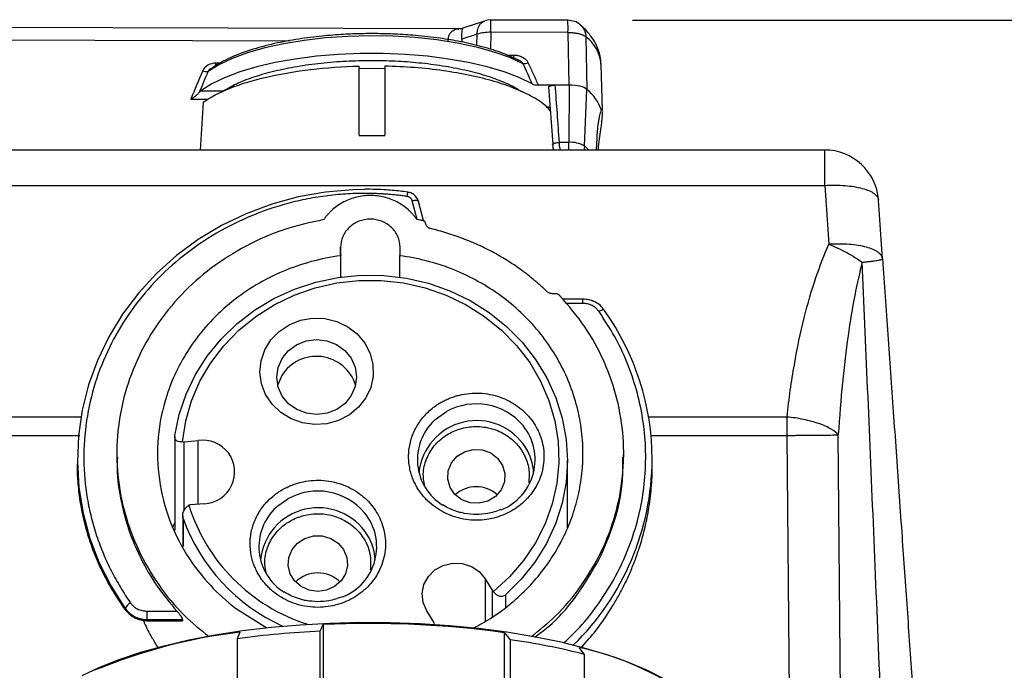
# Model space of a CAD drawing. Header units: inches. Extents: x 1.5 to 64.5, y 1.5 to 49.5.
# Tile 6 of 35: x 16.1 to 20.7, y 17.7 to 20.8. Entities that reach past the tile are written whole.
import ezdxf

# ---------------------------------------------------------------- set-up
doc = ezdxf.new("R2010")
doc.units = ezdxf.units.IN
doc.header["$LTSCALE"] = 6
doc.header["$MEASUREMENT"] = 0
doc.layers.add('DIMENSIONS', color=140, linetype='Continuous', lineweight=25)
doc.styles.add('SLDTEXTSTYLE0', font='TXT', dxfattribs={"width": 0.7})
doc.dimstyles.new('SLDDIMSTYLE0', dxfattribs={"dimtxt": 0.509766, "dimasz": 0.78, "dimexe": 0, "dimexo": 0.0625, "dimgap": 0.127441, "dimtad": 0, "dimtih": 1, "dimtoh": 1, "dimrnd": 1e-09, "dimzin": 12, "dimdsep": 46, "dimtxsty": 'SLDTEXTSTYLE0', "dimsah": 1, "dimcen": 0.09, "dimadec": 0, "dimazin": 3, "dimtfac": 1, "dimtofl": 0, "dimtmove": 0, "dimatfit": 3, "dimfxl": 0, "dimfrac": 2, "dimtolj": 1, "dimtzin": 12, "dimarcsym": 0})

# ---------------------------------------------------------------- blocks, each defined once
blk = doc.blocks.new('_D_9')
at = {"layer": 'DIMENSIONS'}
for p, q in [((18.9513, 20.7504), (25.0795, 20.7504)), ((24.3295, 20.7504), (24.3295, 17.68)), ((23.3601, 16.7557), (23.1889, 16.7557)), ((23.1889, 16.7557), (23.1889, 15.9455)), ((25.299, 16.7557), (25.4702, 16.7557)), ((25.4702, 16.7557), (25.4702, 15.9455)), ((23.1889, 15.9455), (23.3601, 15.9455)), ((25.4702, 15.9455), (25.299, 15.9455)), ((24.3295, 12.8934), (24.3295, 15.8314)), ((20.3392, 12.8934), (25.0795, 12.8934))]:
    blk.add_line(p, q, dxfattribs=at)
for points in [[(24.3295, 20.7504), (24.2095, 19.9704), (24.4495, 19.9704)], [(24.3295, 12.8934), (24.4495, 13.6734), (24.2095, 13.6734)]]:
    blk.add_solid(points, dxfattribs=at)
at = {"layer": 'DIMENSIONS', "char_height": 0.5, "attachment_point": 1, "style": 'SLDTEXTSTYLE0'}
for s, insert in [('7.86', (23.5721, 17.5144)), ('199.6', (23.3601, 16.5901))]:
    blk.add_mtext(s, dxfattribs=dict(at, insert=insert))

msp = doc.modelspace()

# ---------------------------------------------------------------- linework, layer by layer
for p, q in [((18.2641, 20.7469), (18.1639, 20.7132)), ((18.6513, 20.7504), (18.2931, 20.7516)), ((18.1436, 20.71), (15.5427, 20.7182)), ((15.5433, 20.6612), (17.3618, 20.6555)), ((18.1589, 20.662), (18.1588, 20.6495)), ((18.2297, 20.6857), (18.1589, 20.662)), ((18.2292, 20.6332), (18.2297, 20.6857)), ((18.2936, 20.6945), (18.2927, 20.615)), ((18.6519, 20.6934), (18.2936, 20.6945)), ((18.6566, 20.4492), (18.6519, 20.6934)), ((18.7351, 20.6737), (18.7396, 20.4296)), ((18.3678, 20.589), (18.3996, 20.5889)), ((17.0393, 20.5512), (17.0178, 20.5512)), ((17.6823, 20.215), (17.6823, 20.5375)), ((17.8023, 20.5375), (17.8023, 20.215)), ((18.8114, 20.3315), (18.8054, 20.547)), ((16.9488, 20.4231), (17.0531, 20.4228)), ((18.5912, 20.4494), (18.5135, 20.4497)), ((18.5618, 20.4418), (18.5813, 20.175)), ((18.6566, 20.4492), (18.5912, 20.4494)), ((18.6566, 20.4492), (18.6565, 20.1836)), ((18.7283, 20.1666), (18.7396, 20.4296)), ((16.9017, 20.3841), (16.9818, 20.3838)), ((16.9587, 20.3699), (16.9447, 20.1481)), ((18.7842, 20.1481), (18.7868, 20.205)), ((18.6565, 20.1836), (18.6106, 20.1837)), ((19.8432, 20.1481), (15.6315, 20.1481)), ((19.8432, 19.9836), (19.8432, 20.1481)), ((15.6315, 19.9836), (19.8432, 19.9836)), ((19.8432, 19.9836), (19.8623, 19.7103)), ((17.9087, 19.9517), (17.8881, 19.9548)), ((17.9516, 19.8248), (17.9292, 19.9115)), ((17.9811, 19.8204), (17.9582, 19.9087)), ((20.1117, 19.6422), (20.0926, 19.9155)), ((17.9924, 19.8038), (17.991, 19.8091)), ((17.5967, 19.6972), (17.5966, 19.6619)), ((17.5967, 19.6608), (17.5967, 19.6972)), ((17.8726, 19.6618), (17.8727, 19.6972)), ((17.5966, 19.6619), (17.5973, 19.6572)), ((17.5973, 19.5581), (17.5973, 19.6572)), ((17.8719, 19.6572), (17.8726, 19.6618)), ((17.8719, 19.558), (17.8719, 19.6572)), ((18.5921, 19.4811), (18.5774, 19.4811)), ((18.7207, 19.4556), (18.6273, 19.4556)), ((18.7207, 19.4358), (18.6431, 19.4358)), ((18.7207, 19.4358), (18.7207, 19.4556)), ((16.3957, 18.9085), (15.5563, 18.9085)), ((19.6682, 18.9085), (19.0259, 18.9085)), ((19.6682, 18.823), (19.6682, 18.9085)), ((19.9213, 17.1248), (19.9063, 18.8252)), ((15.5563, 18.823), (16.3868, 18.823)), ((16.8271, 18.8177), (16.8271, 18.3833)), ((16.8709, 18.7938), (16.9356, 18.7995)), ((16.8709, 18.4745), (16.8709, 18.7938)), ((16.9356, 18.5031), (16.9356, 18.7995)), ((19.0372, 18.823), (19.6682, 18.823)), ((19.6848, 17.0139), (19.6682, 18.823)), ((16.5583, 18.7388), (16.5583, 18.7216)), ((18.9103, 18.7216), (18.9103, 18.7388)), ((16.3755, 18.7114), (16.3755, 18.6904)), ((18.6493, 18.3939), (18.6493, 18.708)), ((19.0425, 18.68), (19.0425, 18.7114)), ((16.9649, 18.5057), (16.9002, 18.5)), ((16.8639, 18.4496), (16.8639, 18.3117)), ((16.8659, 18.437), (16.8659, 18.3077)), ((18.2678, 18.1577), (18.3007, 18.1049)), ((18.2678, 18.1577), (18.2678, 17.9597)), ((18.3007, 18.1049), (18.3007, 17.9798)), ((18.3626, 18.0829), (18.3626, 18.0246)), ((16.5971, 18.0146), (16.5971, 18.0195)), ((16.6972, 18.0075), (16.6972, 17.969)), ((16.6972, 18.0075), (16.8369, 18.0075)), ((17.1087, 18.0214), (17.254, 17.9301)), ((18.0297, 17.9558), (17.9968, 18.0085)), ((16.6972, 17.969), (16.8632, 17.969)), ((16.6972, 17.9649), (16.6972, 17.969)), ((16.8632, 17.9649), (16.6972, 17.9649)), ((16.6972, 17.9649), (16.6972, 17.9625)), ((16.6972, 17.9625), (16.8633, 17.9625)), ((16.8632, 17.969), (16.8632, 17.9649)), ((17.5026, 17.9143), (17.5156, 17.9446)), ((17.5026, 17.4874), (17.5026, 17.9143)), ((17.5156, 17.9446), (17.5156, 17.2974)), ((17.1292, 17.9093), (17.1162, 17.8789)), ((17.1162, 17.8789), (17.1162, 17.452)), ((18.3576, 17.2595), (18.3576, 17.9067)), ((18.3576, 17.9067), (18.3828, 17.8746)), ((18.3828, 17.8746), (18.3828, 17.4477)), ((18.7292, 17.8062), (18.704, 17.8383)), ((18.7168, 17.8373), (18.7253, 17.8516)), ((18.7292, 17.3792), (18.7292, 17.8062))]:
    msp.add_line(p, q)
at = {"flags": 128}
for points in [[(18.4444, 20.548), (18.3816, 20.5768), (18.3089, 20.6026), (18.2272, 20.6252), (18.138, 20.644), (18.0426, 20.659), (17.9425, 20.6697), (17.8393, 20.6761), (17.7345, 20.678), (17.6299, 20.6754), (17.527, 20.6684), (17.4275, 20.657), (17.3329, 20.6415), (17.2447, 20.622), (17.1644, 20.599), (17.093, 20.5727), (17.0319, 20.5435), (16.9818, 20.512)], [(18.4859, 20.4548), (18.4255, 20.484), (18.3555, 20.5105), (18.2767, 20.534), (18.1903, 20.5541), (18.0975, 20.5705), (17.9996, 20.583), (17.898, 20.5915), (17.7943, 20.5957), (17.6897, 20.5957), (17.586, 20.5914), (17.4845, 20.583), (17.3866, 20.5704), (17.2938, 20.5539), (17.2074, 20.5338), (17.1287, 20.5103), (17.0587, 20.4838), (16.9985, 20.4546), (16.9488, 20.4231)], [(17.8028, 20.5251), (17.7289, 20.5259), (17.6818, 20.5251)], [(18.7283, 20.1666), (18.7265, 20.153), (18.7251, 20.1481)], [(17.709, 19.9645), (17.6535, 19.9634), (17.5259, 19.9526), (17.4, 19.9304), (17.277, 19.8969), (17.1579, 19.8525), (17.044, 19.7975), (16.9361, 19.7326), (16.8354, 19.6582), (16.7428, 19.5751), (16.6591, 19.484), (16.585, 19.3857), (16.5214, 19.2813), (16.4686, 19.1716), (16.4274, 19.0576), (16.3979, 18.9405), (16.3806, 18.8212), (16.3755, 18.7009), (16.3827, 18.5808), (16.4022, 18.4618), (16.4337, 18.3451), (16.477, 18.2318), (16.5316, 18.123), (16.5971, 18.0195)], [(17.9582, 19.9087), (17.9578, 19.9097), (17.9561, 19.9113), (17.9534, 19.9125), (17.9498, 19.9132), (17.9454, 19.9134), (17.9403, 19.9132), (17.9349, 19.9126), (17.9292, 19.9115)], [(16.8275, 18.8225), (16.8477, 18.9202), (16.8797, 19.0151), (16.9232, 19.1058), (16.9775, 19.1912), (17.042, 19.2702), (17.1158, 19.3416), (17.1979, 19.4045), (17.2871, 19.4581), (17.3824, 19.5016), (17.4823, 19.5345), (17.5856, 19.5564), (17.691, 19.5668), (17.7969, 19.5658), (17.9019, 19.5532), (18.0048, 19.5294), (18.104, 19.4945), (18.1982, 19.4491), (18.2862, 19.3938), (18.3669, 19.3292), (18.439, 19.2564), (18.5018, 19.1762), (18.5542, 19.0897), (18.5957, 18.9981), (18.6256, 18.9027), (18.6435, 18.8046), (18.6493, 18.7052), (18.6429, 18.6059), (18.6242, 18.5079), (18.5937, 18.4126), (18.5516, 18.3213), (18.4986, 18.2351), (18.4353, 18.1553), (18.3626, 18.0829)], [(16.8627, 18.7938), (16.8779, 18.8902), (16.9052, 18.9842), (16.944, 19.0746), (16.994, 19.16), (17.0544, 19.2392), (17.1243, 19.3111), (17.2028, 19.3748), (17.2888, 19.4293), (17.381, 19.4739), (17.4782, 19.5079), (17.579, 19.5308), (17.682, 19.5424), (17.7857, 19.5425), (17.8887, 19.531), (17.9895, 19.5082), (18.0867, 19.4743), (18.179, 19.4298), (18.265, 19.3754), (18.3436, 19.3118), (18.4136, 19.2399), (18.4741, 19.1608), (18.5242, 19.0755), (18.5632, 18.9852), (18.5905, 18.8912), (18.6059, 18.7948), (18.609, 18.6974), (18.5998, 18.6003), (18.5784, 18.505), (18.5452, 18.4126), (18.5006, 18.3247), (18.4452, 18.2423), (18.3799, 18.1666), (18.3055, 18.0987)], [(18.8208, 19.4032), (18.8203, 19.4049), (18.8189, 19.406), (18.8166, 19.4063), (18.8135, 19.4059), (18.8097, 19.4049), (18.8053, 19.4031), (18.8007, 19.4008), (18.7958, 19.3979)], [(17.7137, 18.9969), (17.6801, 18.9537), (17.6373, 18.9184), (17.5875, 18.8925), (17.533, 18.8772), (17.4762, 18.8734), (17.4199, 18.8811), (17.3666, 18.9), (17.3189, 18.9292), (17.279, 18.9674), (17.2488, 19.0127), (17.2297, 19.0631), (17.2225, 19.1161), (17.2276, 19.1694), (17.2448, 19.2204), (17.2733, 19.2667), (17.3117, 19.3062), (17.3582, 19.337), (17.4107, 19.3577), (17.4667, 19.3673), (17.5236, 19.3654), (17.5787, 19.352), (17.6295, 19.3278), (17.6735, 19.2939), (17.7088, 19.2519), (17.7336, 19.2038), (17.7468, 19.1518), (17.7479, 19.0983), (17.7366, 19.0459), (17.7137, 18.9969)], [(17.6453, 19.1816), (17.664, 19.1398), (17.6706, 19.0949), (17.6646, 19.0499), (17.6464, 19.0079), (17.6173, 18.9717), (17.5792, 18.9439), (17.5347, 18.9262), (17.4868, 18.92), (17.4389, 18.9257), (17.3942, 18.9428), (17.3557, 18.9702), (17.3261, 19.006), (17.3074, 19.0478), (17.3008, 19.0927), (17.3068, 19.1377), (17.325, 19.1798), (17.3541, 19.2159), (17.3922, 19.2438), (17.4367, 19.2614), (17.4845, 19.2676), (17.5324, 19.2619), (17.5772, 19.2448), (17.6156, 19.2175), (17.6453, 19.1816)], [(17.3237, 19.1007), (17.3051, 19.0583), (17.3048, 19.0575)], [(18.0326, 18.8935), (18.0402, 18.9004), (18.0878, 18.9336)], [(18.1107, 18.6956), (18.137, 18.7261), (18.172, 18.7474), (18.2124, 18.7576), (18.2541, 18.7555), (18.2931, 18.7415), (18.3255, 18.7168), (18.3482, 18.6839), (18.3591, 18.646), (18.3569, 18.6068), (18.3419, 18.5702), (18.3156, 18.5397), (18.2806, 18.5183), (18.2403, 18.5081), (18.1986, 18.5102), (18.1596, 18.5242), (18.1271, 18.5489), (18.1044, 18.5818), (18.0936, 18.6198), (18.0958, 18.6589), (18.1107, 18.6956)], [(17.2972, 18.4888), (17.3049, 18.4957), (17.3525, 18.5289)], [(17.3715, 18.293), (17.3971, 18.3232), (17.4311, 18.345), (17.4704, 18.3564), (17.5116, 18.3564), (17.5509, 18.345), (17.5848, 18.3232), (17.6105, 18.293), (17.6255, 18.257), (17.6286, 18.2185), (17.6194, 18.1808), (17.5989, 18.1473), (17.5687, 18.121), (17.5317, 18.1043), (17.491, 18.0985), (17.4503, 18.1043), (17.4132, 18.121), (17.3831, 18.1473), (17.3625, 18.1808), (17.3534, 18.2185), (17.3564, 18.257), (17.3715, 18.293)], [(17.9968, 18.0085), (17.98, 18.0474), (17.9754, 18.0892), (17.9836, 18.1305), (18.0039, 18.1679), (18.0345, 18.1985), (18.0731, 18.2197), (18.1164, 18.2299), (18.1611, 18.2281), (18.2034, 18.2146), (18.2399, 18.1905), (18.2678, 18.1577)], [(16.3977, 17.7079), (16.4789, 17.7467), (16.5698, 17.783), (16.6697, 17.8164), (16.7777, 17.8467), (16.893, 17.8737), (17.0148, 17.8971), (17.1421, 17.9167), (17.274, 17.9325), (17.4094, 17.9443), (17.5472, 17.952), (17.6865, 17.9555), (17.8262, 17.9548), (17.9652, 17.95), (18.1024, 17.941), (18.2368, 17.928), (18.3673, 17.9109), (18.493, 17.8901), (18.6128, 17.8655), (18.7259, 17.8375), (18.8315, 17.8062), (18.9285, 17.7718), (19.0165, 17.7347), (19.0946, 17.6951)]]:
    msp.add_lwpolyline(points, dxfattribs=at)
for centre, radius, start, end in [((16.8482, 20.7092), 1.4455, 359.4187, 1.6789), ((17.6885, 20.7127), 0.9635, 358.8535, 2.2445), ((18.2877, 20.5013), 0.1933, 88.2584, 107.4542), ((18.6255, 20.5299), 0.1808, 5.4253, 52.6834), ((18.6065, 20.2646), 0.212, 18.9137, 51.0981), ((10.1869, 20.1877), 8.4696, 359.73206, 359.97202), ((18.6652, 20.0601), 0.1237, 59.3548, 94.0534), ((18.5239, 19.9334), 0.3101, 43.8195, 48.7682), ((19.8432, 19.8981), 0.25, 4.317, 90), ((17.965, 19.9297), 0.0605, 158.2617, 177.1836), ((17.842, 18.7082), 1.2005, 0.153, 35.379), ((17.4852, 18.9999), 0.1903, 17.6241, 148.0122), ((18.2261, 18.6852), 0.2843, 40.2338, 119.1137), ((18.202, 18.711), 0.249, 132.866, 238.2335), ((18.2281, 18.6228), 0.2691, 32.1226, 174.3342), ((18.2487, 18.7106), 0.2507, 291.8746, 39.1347), ((16.8671, 18.8361), 0.0426, 264.0361, 275.0337), ((16.9573, 18.6533), 0.1478, 272.9565, 98.4383), ((18.2539, 18.639), 0.2386, 2.4797, 32.1146), ((17.8303, 18.717), 1.2121, 314.3431, 359.734), ((17.4908, 18.2805), 0.2843, 40.2338, 119.1137), ((18.2263, 18.4414), 0.1436, 47.3463, 132.6537), ((16.9039, 18.4579), 0.0423, 95.0233, 106.0695), ((17.6998, 18.7534), 0.8469, 197.5138, 252.3064), ((17.4666, 18.3063), 0.249, 132.866, 238.2335), ((17.4928, 18.2181), 0.2691, 32.1226, 174.3342), ((17.5134, 18.3059), 0.2507, 291.8746, 39.1347), ((17.6901, 18.736), 0.8767, 199.9397, 245.5851), ((17.5186, 18.2343), 0.2386, 2.4797, 32.1146), ((17.491, 18.0365), 0.1481, 45.6656, 134.3344), ((18.3327, 18.1249), 0.0378, 211.9694, 223.8713), ((16.6449, 17.9983), 0.0523, 115.8067, 156.0244), ((16.6961, 18.0912), 0.1221, 215.9027, 270.5297), ((16.6023, 18.0149), 0.00516, 184.0326, 257.3561), ((17.9987, 17.9365), 0.0365, 19.7905, 31.9643), ((17.7102, 13.5199), 4.3993, 92.7055, 97.7604), ((17.7347, 13.4478), 4.5022, 82.0477, 92.7898), ((17.4295, 15.392), 2.5351, 96.8028, 112.5985), ((17.9147, 14.594), 3.3139, 75.7722, 81.8796), ((18.4214, 16.5095), 1.3585, 53.9458, 77.9928)]:
    msp.add_arc(centre, radius, start, end)
for centre, major_axis, ratio, start_param, end_param in [((18.3004, 20.2952), (0.4, -0.001), 0.17102, 0.828766, 0.890467), ((17.7343, 18.049), (0.9865, -0.0344), 0.939488, 2.769456, 2.79571)]:
    msp.add_ellipse(centre, major_axis=major_axis, ratio=ratio, start_param=start_param, end_param=end_param)
for points, knots in [([(18.2297, 20.6857), (18.2309, 20.6961), (18.2332, 20.7169), (18.2464, 20.7385), (18.2591, 20.7436), (18.2646, 20.7459)], [0, 0, 0, 0, 0.359297, 0.718594, 1, 1, 1, 1]), ([(18.2932, 20.7515), (18.293, 20.7515), (18.2834, 20.7532), (18.2739, 20.7498), (18.2645, 20.7465)], [0, 0, 0, 0, 0.021169, 1, 1, 1, 1]), ([(18.7107, 20.7273), (18.7101, 20.7279), (18.703, 20.7367), (18.6821, 20.7468), (18.6615, 20.7492), (18.6513, 20.7503)], [0, 0, 0, 0, 0.040288, 0.523978, 1, 1, 1, 1]), ([(18.0951, 20.6531), (18.0954, 20.6582), (18.0962, 20.6685), (18.1006, 20.6821), (18.1076, 20.6939), (18.1207, 20.7057), (18.1338, 20.7119), (18.1438, 20.7096), (18.1447, 20.7094)], [0, 0, 0, 0, 0.136724, 0.278789, 0.434228, 0.605573, 0.964462, 1, 1, 1, 1]), ([(18.1645, 20.7134), (18.1619, 20.7126), (18.1583, 20.7114), (18.1514, 20.7101), (18.1475, 20.71), (18.1446, 20.7099)], [0, 0, 0, 0, 0.356292, 0.516494, 1, 1, 1, 1]), ([(18.1589, 20.662), (18.159, 20.667), (18.1591, 20.6772), (18.1597, 20.6903), (18.1606, 20.7011), (18.1621, 20.7109), (18.1635, 20.7116), (18.1644, 20.712)], [0, 0, 0, 0, 0.156254, 0.318602, 0.49625, 0.692051, 1, 1, 1, 1]), ([(18.8042, 20.5462), (18.8041, 20.5554), (18.8038, 20.5814), (18.7909, 20.622), (18.7671, 20.6661), (18.7402, 20.7009), (18.7182, 20.72), (18.71, 20.7271)], [0, 0, 0, 0, 0.131359, 0.373391, 0.605201, 0.852868, 1, 1, 1, 1]), ([(18.7107, 20.7273), (18.7174, 20.7202), (18.731, 20.7055), (18.7337, 20.6845), (18.7351, 20.6737)], [0, 0, 0, 0, 0.4852739, 1, 1, 1, 1]), ([(18.4243, 20.5638), (18.4008, 20.5751), (18.3514, 20.5988), (18.258, 20.6276), (18.1586, 20.6508), (18.0546, 20.6683), (17.952, 20.68), (17.8546, 20.6864), (17.7716, 20.6887), (17.6915, 20.6883), (17.605, 20.685), (17.5063, 20.6773), (17.398, 20.6636), (17.2841, 20.6422), (17.1712, 20.6115), (17.0683, 20.5727), (17.0197, 20.5411), (16.9959, 20.5255)], [0, 0, 0, 0, 0.069194, 0.146077, 0.215129, 0.276366, 0.345852, 0.401501, 0.44781, 0.48994, 0.540127, 0.598379, 0.664711, 0.739139, 0.821681, 0.912358, 1, 1, 1, 1]), ([(18.6519, 20.6934), (18.6539, 20.6934), (18.6579, 20.6934), (18.6637, 20.6933), (18.6691, 20.6931), (18.6742, 20.6927), (18.679, 20.6923), (18.6833, 20.6918), (18.6873, 20.6912), (18.691, 20.6907), (18.6943, 20.6901), (18.6973, 20.6895), (18.6999, 20.6889), (18.7065, 20.6874), (18.7157, 20.6847), (18.7251, 20.6806), (18.7312, 20.677), (18.7339, 20.6746), (18.7351, 20.6737)], [0, 0, 0, 0, 0.0569728, 0.111167, 0.1625823, 0.2112185, 0.2570755, 0.3001531, 0.3404512, 0.3779697, 0.4127086, 0.4446677, 0.473847, 0.5002465, 0.6671947, 0.8061623, 0.9171073, 1, 1, 1, 1]), ([(17.0531, 20.4228), (17.0722, 20.4339), (17.111, 20.4564), (17.1876, 20.4865), (17.2776, 20.5131), (17.38, 20.5349), (17.4909, 20.5511), (17.6063, 20.5611), (17.7222, 20.565), (17.8362, 20.5632), (17.9483, 20.5557), (18.0581, 20.5425), (18.1632, 20.5233), (18.2599, 20.4986), (18.3433, 20.469), (18.4018, 20.4424), (18.4263, 20.4251), (18.4335, 20.4199)], [0, 0, 0, 0, 0.066372, 0.135034, 0.205311, 0.276424, 0.347538, 0.417815, 0.486476, 0.552849, 0.619221, 0.687882, 0.758159, 0.829273, 0.900387, 0.970664, 1, 1, 1, 1]), ([(18.3996, 20.5889), (18.4014, 20.5889), (18.4049, 20.5888), (18.4101, 20.5884), (18.4152, 20.5877), (18.422, 20.5863), (18.4303, 20.584), (18.4398, 20.5799), (18.4486, 20.5746), (18.4556, 20.5688), (18.4609, 20.5631), (18.4648, 20.5577), (18.4667, 20.5538), (18.4677, 20.5519)], [0, 0, 0, 0, 0.063286, 0.125902, 0.188057, 0.249967, 0.376314, 0.499641, 0.626163, 0.750407, 0.835997, 0.918772, 1, 1, 1, 1]), ([(18.3996, 20.5889), (18.3996, 20.5855), (18.3996, 20.5787), (18.3997, 20.5726), (18.3997, 20.5716), (18.3997, 20.5712)], [0, 0, 0, 0, 0.4, 0.8, 1, 1, 1, 1]), ([(18.4444, 20.548), (18.4422, 20.5509), (18.4375, 20.5574), (18.4299, 20.563), (18.4251, 20.5643), (18.4244, 20.5645)], [0, 0, 0, 0, 0.410918, 0.921278, 1, 1, 1, 1]), ([(16.9587, 20.3699), (16.9919, 20.3934), (17.0341, 20.4154), (17.1339, 20.4549), (17.1914, 20.4724), (17.3177, 20.5016), (17.3866, 20.5134), (17.5308, 20.5304), (17.6062, 20.5357), (17.6823, 20.5375)], [0, 0, 0, 0, 0.25, 0.25, 0.5, 0.5, 0.75, 0.75, 1, 1, 1, 1]), ([(16.9953, 20.5263), (16.9924, 20.5243), (16.9868, 20.5205), (16.9835, 20.5148), (16.9818, 20.512)], [0, 0, 0, 0, 0.509564, 1, 1, 1, 1]), ([(17.0179, 20.5385), (17.0178, 20.5394), (17.0178, 20.5424), (17.0178, 20.5477), (17.0178, 20.5512)], [0, 0, 0, 0, 0.312301, 1, 1, 1, 1]), ([(18.5701, 20.3291), (18.5639, 20.3365), (18.545, 20.3591), (18.4908, 20.3943), (18.4104, 20.4333), (18.3117, 20.4672), (18.1988, 20.4955), (18.074, 20.517), (17.9409, 20.532), (17.8485, 20.5356), (17.8023, 20.5375)], [0, 0, 0, 0, 0.064585, 0.198216, 0.331846, 0.465477, 0.599108, 0.732739, 0.866369, 1, 1, 1, 1]), ([(18.4859, 20.4548), (18.4789, 20.4705), (18.4651, 20.5016), (18.4512, 20.5327), (18.4444, 20.548)], [0, 0, 0, 0, 0.5062352, 1, 1, 1, 1]), ([(18.4677, 20.5519), (18.4752, 20.5352), (18.4906, 20.5011), (18.5058, 20.467), (18.5135, 20.4497)], [0, 0, 0, 0, 0.492592, 1, 1, 1, 1]), ([(18.4859, 20.4548), (18.4888, 20.4532), (18.493, 20.4519), (18.5026, 20.4502), (18.508, 20.4497), (18.5135, 20.4497)], [0, 0, 0, 0, 0.5, 0.5, 1, 1, 1, 1]), ([(18.562, 20.4416), (18.5621, 20.4418), (18.5626, 20.4429), (18.5654, 20.4447), (18.5701, 20.4467), (18.5765, 20.4482), (18.5836, 20.4493), (18.5887, 20.4494), (18.5912, 20.4494)], [0, 0, 0, 0, 0.04919, 0.23985, 0.42813, 0.619337, 0.811197, 1, 1, 1, 1]), ([(18.5912, 20.4494), (18.5945, 20.4054), (18.601, 20.3168), (18.6074, 20.2282), (18.6106, 20.1837)], [0, 0, 0, 0, 0.497167, 1, 1, 1, 1]), ([(18.7396, 20.4296), (18.7332, 20.4353), (18.7216, 20.4403), (18.6922, 20.4472), (18.6745, 20.4492), (18.6566, 20.4492)], [0, 0, 0, 0, 0.5, 0.5, 1, 1, 1, 1]), ([(16.9017, 20.3841), (16.9034, 20.3851), (16.9063, 20.387), (16.9103, 20.3897), (16.9148, 20.3928), (16.9197, 20.3964), (16.9255, 20.4009), (16.9308, 20.4052), (16.9355, 20.4094), (16.9394, 20.4132), (16.9413, 20.4154), (16.9423, 20.4165)], [0, 0, 0, 0, 0.109458, 0.199458, 0.270017, 0.413189, 0.536873, 0.674677, 0.797222, 0.905282, 1, 1, 1, 1]), ([(18.7868, 20.205), (18.787, 20.2074), (18.7872, 20.2123), (18.7876, 20.2195), (18.7881, 20.2266), (18.7887, 20.2335), (18.7893, 20.2403), (18.7904, 20.2523), (18.7923, 20.2686), (18.7952, 20.2872), (18.7983, 20.3031), (18.801, 20.3146), (18.8033, 20.3229), (18.8053, 20.3289), (18.8065, 20.3318), (18.8071, 20.3333)], [0, 0, 0, 0, 0.03932, 0.078574, 0.117823, 0.157126, 0.196543, 0.236133, 0.36952, 0.503318, 0.628503, 0.753953, 0.836072, 0.917921, 1, 1, 1, 1]), ([(18.8071, 20.3333), (18.8084, 20.3373), (18.8107, 20.3438), (18.811, 20.335), (18.8111, 20.3315)], [0, 0, 0, 0, 0.604917, 1, 1, 1, 1]), ([(18.8114, 20.3274), (18.8113, 20.3264), (18.8113, 20.3243), (18.8111, 20.3208), (18.8108, 20.317), (18.8106, 20.3128), (18.8102, 20.3084), (18.8098, 20.3036), (18.8092, 20.2971), (18.8084, 20.2887), (18.8074, 20.2779), (18.8062, 20.2664), (18.8053, 20.2581), (18.8049, 20.2539)], [0, 0, 0, 0, 0.0709695, 0.1416297, 0.2121093, 0.2825378, 0.3530452, 0.4237609, 0.494813, 0.6213901, 0.7472944, 0.8732551, 1, 1, 1, 1]), ([(18.8049, 20.2539), (18.8028, 20.2401), (18.7986, 20.212), (18.7931, 20.1749), (18.7909, 20.1532), (18.7903, 20.1481)], [0, 0, 0, 0, 0.428703, 0.865515, 1, 1, 1, 1]), ([(18.5831, 20.1691), (18.5807, 20.1706), (18.579, 20.174), (18.5877, 20.1803), (18.602, 20.1832), (18.6106, 20.1837)], [0, 0, 0, 0, 0.285714, 0.571429, 1, 1, 1, 1]), ([(18.5804, 20.1728), (18.5809, 20.1682), (18.5817, 20.16), (18.5838, 20.1517), (18.5847, 20.1481)], [0, 0, 0, 0, 0.568015, 1, 1, 1, 1]), ([(18.6106, 20.1837), (18.6109, 20.179), (18.6115, 20.1693), (18.6128, 20.1569), (18.6141, 20.1501), (18.6145, 20.1481)], [0, 0, 0, 0, 0.403228, 0.820527, 1, 1, 1, 1]), ([(17.8881, 19.9548), (17.8858, 19.9551), (17.8597, 19.959), (17.7999, 19.9642), (17.7424, 19.9655), (17.709, 19.9663)], [0, 0, 0, 0, 0.037882, 0.442317, 1, 1, 1, 1]), ([(19.8432, 19.9836), (19.8754, 19.9856), (19.9075, 19.9854), (19.9671, 19.9808), (19.9945, 19.9763), (20.0405, 19.9638), (20.0591, 19.9557), (20.0848, 19.937), (20.0918, 19.9265), (20.0926, 19.9155)], [0, 0, 0, 0, 0.25, 0.25, 0.5, 0.5, 0.75, 0.75, 1, 1, 1, 1]), ([(17.9045, 19.9327), (17.8971, 19.9337), (17.8821, 19.9358), (17.8597, 19.9384), (17.8372, 19.9407), (17.8146, 19.9426), (17.7921, 19.9441), (17.7695, 19.9453), (17.7469, 19.9461), (17.7007, 19.947), (17.6308, 19.9454), (17.5371, 19.9369), (17.4437, 19.922), (17.3194, 19.8933), (17.1684, 19.8412), (16.9992, 19.7543), (16.8471, 19.6463), (16.7159, 19.5214), (16.6068, 19.3829), (16.5191, 19.2316), (16.4537, 19.0673), (16.4134, 18.8921), (16.4007, 18.7114), (16.414, 18.5607), (16.4385, 18.4427), (16.4635, 18.3568), (16.4947, 18.2733), (16.5256, 18.2066), (16.553, 18.1551), (16.5746, 18.1177), (16.5975, 18.0811), (16.6139, 18.0573), (16.6222, 18.0454)], [0, 0, 0, 0, 0.007539, 0.015071, 0.022599, 0.030124, 0.03765, 0.045179, 0.052712, 0.060252, 0.091327, 0.122409, 0.154157, 0.185912, 0.250066, 0.31422, 0.37768, 0.439797, 0.500001, 0.560205, 0.622322, 0.685782, 0.749937, 0.814091, 0.845839, 0.877594, 0.908668, 0.93975, 0.95482, 0.969873, 0.984927, 1, 1, 1, 1]), ([(17.9505, 19.825), (17.949, 19.8271), (17.9461, 19.8314), (17.9415, 19.8375), (17.9367, 19.8436), (17.93, 19.8515), (17.9212, 19.8609), (17.9061, 19.8752), (17.8854, 19.8913), (17.8583, 19.9076), (17.8292, 19.9205), (17.7986, 19.9299), (17.767, 19.9356), (17.7348, 19.9375), (17.7027, 19.9356), (17.6711, 19.9299), (17.6405, 19.9206), (17.6114, 19.9077), (17.5842, 19.8914), (17.5635, 19.8753), (17.5484, 19.8611), (17.5378, 19.8497), (17.5279, 19.8378), (17.5221, 19.8294), (17.5191, 19.8252)], [0, 0, 0, 0, 0.015632, 0.031255, 0.046882, 0.062531, 0.093771, 0.125053, 0.187545, 0.250037, 0.312529, 0.37502, 0.437512, 0.500004, 0.562496, 0.624987, 0.687479, 0.749971, 0.812463, 0.874954, 0.906195, 0.937477, 0.968728, 1, 1, 1, 1]), ([(17.9292, 19.9115), (17.9289, 19.9126), (17.9282, 19.9147), (17.9268, 19.9177), (17.925, 19.9206), (17.9228, 19.9232), (17.9198, 19.9262), (17.9157, 19.9291), (17.9103, 19.9316), (17.9065, 19.9323), (17.9045, 19.9327)], [0, 0, 0, 0, 0.101383, 0.200668, 0.299277, 0.398662, 0.500242, 0.667809, 0.832158, 1, 1, 1, 1]), ([(17.9582, 19.9087), (17.9562, 19.9144), (17.9517, 19.9268), (17.937, 19.9419), (17.9213, 19.9498), (17.9114, 19.9516), (17.9088, 19.9521)], [0, 0, 0, 0, 0.260262, 0.569423, 0.884489, 1, 1, 1, 1]), ([(17.5191, 19.8252), (17.4564, 19.8113), (17.331, 19.7835), (17.1553, 19.7059), (16.9947, 19.6044), (16.8541, 19.4791), (16.7372, 19.334), (16.6471, 19.1728), (16.5862, 19), (16.5562, 18.8202), (16.5579, 18.6381), (16.5912, 18.4588), (16.6552, 18.2869), (16.7487, 18.1278), (16.8582, 17.9927), (16.9456, 17.9221), (16.9842, 17.8909)], [0, 0, 0, 0, 0.072515, 0.14503, 0.217544, 0.290059, 0.362574, 0.435089, 0.507604, 0.580119, 0.652633, 0.725148, 0.797663, 0.870178, 0.942693, 1, 1, 1, 1]), ([(17.8727, 19.6972), (17.8727, 19.7142), (17.8691, 19.7312), (17.8553, 19.7625), (17.8451, 19.7769), (17.8195, 19.8009), (17.8042, 19.8105), (17.7709, 19.8235), (17.7528, 19.8269), (17.7167, 19.8269), (17.6986, 19.8235), (17.6652, 19.8105), (17.6499, 19.8009), (17.6244, 19.7769), (17.6142, 19.7625), (17.6003, 19.7312), (17.5967, 19.7142), (17.5967, 19.6972)], [0, 0, 0, 0, 0.125, 0.125, 0.25, 0.25, 0.375, 0.375, 0.5, 0.5, 0.625, 0.625, 0.75, 0.75, 0.875, 0.875, 1, 1, 1, 1]), ([(17.991, 19.8091), (17.9908, 19.8097), (17.9904, 19.811), (17.9895, 19.8128), (17.9883, 19.8144), (17.9864, 19.8164), (17.9836, 19.8184), (17.9809, 19.8192), (17.9795, 19.8195)], [0, 0, 0, 0, 0.12616, 0.249965, 0.373937, 0.50059, 0.749964, 1, 1, 1, 1]), ([(18.0142, 19.783), (18.0132, 19.7833), (18.0111, 19.7839), (18.0081, 19.7851), (18.0053, 19.7866), (18.0026, 19.7884), (17.9997, 19.7909), (17.9966, 19.7944), (17.9939, 19.7988), (17.9929, 19.8021), (17.9924, 19.8038)], [0, 0, 0, 0, 0.10119, 0.200577, 0.299361, 0.398767, 0.499994, 0.667601, 0.832401, 1, 1, 1, 1]), ([(18.5558, 19.4897), (18.5511, 19.4941), (18.5419, 19.5029), (18.5277, 19.5159), (18.5133, 19.5287), (18.4987, 19.5412), (18.4839, 19.5535), (18.4688, 19.5655), (18.4535, 19.5773), (18.4225, 19.6004), (18.3743, 19.6331), (18.3071, 19.6724), (18.2372, 19.7074), (18.1769, 19.7326), (18.1277, 19.7504), (18.0903, 19.7626), (18.0525, 19.7736), (18.027, 19.7799), (18.0142, 19.783)], [0, 0, 0, 0, 0.031282, 0.062537, 0.093775, 0.125004, 0.156235, 0.187475, 0.218736, 0.250026, 0.374998, 0.500005, 0.624977, 0.749984, 0.812519, 0.874983, 0.937452, 1, 1, 1, 1]), ([(20.1117, 19.6422), (20.1109, 19.6532), (20.1039, 19.6637), (20.0782, 19.6823), (20.0596, 19.6904), (20.0136, 19.703), (19.9862, 19.7074), (19.9266, 19.7121), (19.8945, 19.7122), (19.8623, 19.7103)], [0, 0, 0, 0, 0.25, 0.25, 0.5, 0.5, 0.75, 0.75, 1, 1, 1, 1]), ([(19.8623, 19.7103), (19.89, 19.6993), (19.9186, 19.6861), (19.9721, 19.6574), (19.9967, 19.6419), (20.0172, 19.6269)], [0, 0, 0, 0, 0.5, 0.5, 1, 1, 1, 1]), ([(17.5973, 19.6572), (17.5046, 19.645), (17.4139, 19.6204), (17.2433, 19.5481), (17.1636, 19.5005), (17.0215, 19.3862), (16.9591, 19.3195), (16.8568, 19.1723), (16.8169, 19.0918), (16.7898, 19.0077)], [0, 0, 0, 0, 0.25, 0.25, 0.5, 0.5, 0.75, 0.75, 1, 1, 1, 1]), ([(18.6356, 19.1169), (18.6016, 19.1883), (18.5581, 19.2556), (18.4545, 19.3778), (18.3944, 19.4327), (18.2615, 19.5267), (18.1887, 19.5658), (18.0351, 19.6256), (17.9542, 19.6463), (17.8719, 19.6572)], [0, 0, 0, 0, 0.25, 0.25, 0.5, 0.5, 0.75, 0.75, 1, 1, 1, 1]), ([(20.0172, 19.6269), (20.0199, 19.6272), (20.0252, 19.6278), (20.0326, 19.6286), (20.0394, 19.6294), (20.0456, 19.6301), (20.0513, 19.6308), (20.0616, 19.632), (20.0742, 19.6337), (20.0879, 19.6357), (20.0984, 19.6376), (20.1049, 19.6391), (20.1085, 19.6401), (20.1103, 19.6408), (20.1112, 19.6414), (20.1116, 19.6418), (20.1117, 19.6421), (20.1117, 19.6422)], [0, 0, 0, 0, 0.046157, 0.090307, 0.13245, 0.172585, 0.210713, 0.246834, 0.386118, 0.500003, 0.627004, 0.753176, 0.815723, 0.877768, 0.926983, 0.963619, 1, 1, 1, 1]), ([(20.125, 17.0711), (20.1154, 17.304), (20.1059, 17.5334), (20.0872, 17.9828), (20.078, 18.2027), (20.0599, 18.6312), (20.051, 18.8397), (20.0337, 19.2435), (20.0254, 19.4388), (20.0172, 19.6269)], [0, 0, 0, 0, 0.25, 0.25, 0.5, 0.5, 0.75, 0.75, 1, 1, 1, 1]), ([(20.1117, 19.6422), (20.1158, 19.5842), (20.1239, 19.4674), (20.1362, 19.2911), (20.1487, 19.1124), (20.1614, 18.9313), (20.1742, 18.7478), (20.1872, 18.562), (20.2037, 18.3261), (20.2238, 18.0392), (20.2475, 17.7008), (20.2715, 17.3576), (20.2876, 17.1272), (20.2957, 17.0113)], [0, 0, 0, 0, 0.066155, 0.133206, 0.201154, 0.269999, 0.339742, 0.410383, 0.481922, 0.608782, 0.737414, 0.86782, 1, 1, 1, 1]), ([(18.4826, 17.8896), (18.5204, 17.9199), (18.6072, 17.9894), (18.7166, 18.1232), (18.8111, 18.2818), (18.8759, 18.4535), (18.9102, 18.6326), (18.9128, 18.8146), (18.8839, 18.9946), (18.8236, 19.1674), (18.7357, 19.3301), (18.6549, 19.4244), (18.6145, 19.4716)], [0, 0, 0, 0, 0.078939, 0.18128, 0.28362, 0.38596, 0.4883, 0.59064, 0.69298, 0.79532, 0.89766, 1, 1, 1, 1]), ([(18.5774, 19.4811), (18.5764, 19.4811), (18.5743, 19.4812), (18.5714, 19.4816), (18.5684, 19.4823), (18.5647, 19.4836), (18.5602, 19.4858), (18.5572, 19.4884), (18.5558, 19.4897)], [0, 0, 0, 0, 0.125801, 0.250314, 0.374803, 0.500533, 0.75036, 1, 1, 1, 1]), ([(18.6145, 19.4716), (18.6138, 19.4723), (18.6124, 19.4738), (18.6099, 19.4757), (18.6072, 19.4773), (18.6035, 19.4791), (18.5984, 19.4808), (18.5942, 19.481), (18.5921, 19.4811)], [0, 0, 0, 0, 0.125631, 0.249953, 0.374385, 0.50034, 0.749953, 1, 1, 1, 1]), ([(18.8183, 19.406), (18.8164, 19.409), (18.8093, 19.4206), (18.7925, 19.4337), (18.771, 19.4457), (18.7478, 19.4537), (18.7306, 19.4549), (18.7207, 19.4556)], [0, 0, 0, 0, 0.0959264, 0.3624711, 0.5511319, 0.7441578, 1, 1, 1, 1]), ([(18.7958, 19.3979), (18.7947, 19.3993), (18.7927, 19.4022), (18.7893, 19.4062), (18.7856, 19.41), (18.7803, 19.4148), (18.773, 19.4204), (18.7634, 19.4259), (18.7532, 19.4304), (18.7425, 19.4335), (18.7317, 19.4355), (18.7244, 19.4357), (18.7207, 19.4358)], [0, 0, 0, 0, 0.06163, 0.12306, 0.18452, 0.246234, 0.373031, 0.500056, 0.626852, 0.753877, 0.876882, 1, 1, 1, 1]), ([(18.6324, 17.8598), (18.6494, 17.8754), (18.7009, 17.9225), (18.7743, 18.0122), (18.851, 18.1259), (18.913, 18.2461), (18.9605, 18.3709), (18.9935, 18.4997), (19.0116, 18.6322), (19.0143, 18.7669), (19.0009, 18.902), (18.9719, 19.0351), (18.9275, 19.1631), (18.8699, 19.2854), (18.8205, 19.3604), (18.7958, 19.3979)], [0, 0, 0, 0, 0.0400446, 0.1210022, 0.2019713, 0.2809947, 0.3600297, 0.439053, 0.5180881, 0.5990457, 0.6800148, 0.7609724, 0.8419416, 0.9209679, 1, 1, 1, 1]), ([(18.7187, 18.6715), (18.7246, 18.7475), (18.7205, 18.8241), (18.6925, 18.9741), (18.6686, 19.0474), (18.6356, 19.1169)], [0, 0, 0, 0, 0.5, 0.5, 1, 1, 1, 1]), ([(16.7898, 19.0077), (16.7695, 18.9448), (16.7563, 18.8799), (16.7449, 18.749), (16.7466, 18.6829), (16.7649, 18.5526), (16.7814, 18.4884), (16.8285, 18.3647), (16.859, 18.3052), (16.8959, 18.2494)], [0, 0, 0, 0, 0.25, 0.25, 0.5, 0.5, 0.75, 0.75, 1, 1, 1, 1]), ([(18.0676, 18.9792), (18.0708, 18.9809), (18.0771, 18.9843), (18.0869, 18.989), (18.0968, 18.9934), (18.1068, 18.9975), (18.1169, 19.0012), (18.1273, 19.0046), (18.1377, 19.0077), (18.1599, 19.0134), (18.1946, 19.0193), (18.2423, 19.0204), (18.2902, 19.0147), (18.3369, 19.002), (18.3807, 18.9829), (18.4198, 18.9583), (18.454, 18.9292), (18.4823, 18.897), (18.5053, 18.8621), (18.523, 18.8242), (18.5353, 18.7833), (18.5411, 18.7394), (18.54, 18.6945), (18.5313, 18.6496), (18.5156, 18.6065), (18.4931, 18.5668), (18.4652, 18.5313), (18.4332, 18.5012), (18.398, 18.4763), (18.3598, 18.4564), (18.3184, 18.4413), (18.2734, 18.4317), (18.2264, 18.4282), (18.1783, 18.4317), (18.131, 18.4421), (18.0863, 18.4591), (18.0452, 18.4821), (18.0152, 18.5053), (17.994, 18.5256), (17.9798, 18.5413), (17.9668, 18.5578), (17.9592, 18.5695), (17.9553, 18.5754)], [0, 0, 0, 0, 0.00743, 0.0148334, 0.0222191, 0.0295962, 0.0369737, 0.0443607, 0.0517662, 0.0591991, 0.0910486, 0.122912, 0.1557735, 0.1886495, 0.2209972, 0.253359, 0.2838009, 0.3142567, 0.3432127, 0.3721827, 0.4033908, 0.4346131, 0.4673016, 0.5000044, 0.5326929, 0.5653957, 0.5966038, 0.6278261, 0.6567821, 0.6857522, 0.7161941, 0.7466498, 0.7789975, 0.8113593, 0.8442209, 0.8770968, 0.9089463, 0.9408097, 0.9556409, 0.9704015, 0.9851637, 1, 1, 1, 1]), ([(17.9553, 18.5754), (17.9534, 18.5785), (17.9496, 18.5848), (17.9444, 18.5944), (17.9395, 18.6042), (17.935, 18.6141), (17.9287, 18.6297), (17.9216, 18.6514), (17.9154, 18.6799), (17.9122, 18.7092), (17.9121, 18.7494), (17.9203, 18.7997), (17.9393, 18.8473), (17.9603, 18.8823), (17.9784, 18.9064), (17.9986, 18.9284), (18.0179, 18.9457), (18.0357, 18.9593), (18.0513, 18.9698), (18.0622, 18.976), (18.0676, 18.9792)], [0, 0, 0, 0, 0.023337, 0.046631, 0.069913, 0.093214, 0.116565, 0.178308, 0.240092, 0.304409, 0.368768, 0.500006, 0.631244, 0.69556, 0.759919, 0.821662, 0.883446, 0.922312, 0.961115, 1, 1, 1, 1]), ([(19.9063, 18.8252), (19.8992, 18.834), (19.8881, 18.8432), (19.8577, 18.8612), (19.8385, 18.8699), (19.7945, 18.8853), (19.7698, 18.892), (19.7189, 18.9024), (19.6929, 18.9062), (19.6682, 18.9085)], [0, 0, 0, 0, 0.25, 0.25, 0.5, 0.5, 0.75, 0.75, 1, 1, 1, 1]), ([(17.986, 18.5924), (17.9831, 18.6097), (17.9763, 18.6506), (17.9925, 18.7152), (18.0286, 18.7765), (18.0805, 18.8231), (18.1431, 18.8539), (18.2143, 18.8675), (18.2896, 18.8603), (18.3589, 18.832), (18.4141, 18.7874), (18.4522, 18.7317), (18.474, 18.669), (18.4711, 18.6251), (18.4697, 18.6034)], [0, 0, 0, 0, 0.065561, 0.15544, 0.243922, 0.32722, 0.406473, 0.491856, 0.581264, 0.670673, 0.756056, 0.835309, 0.918607, 1, 1, 1, 1]), ([(19.6682, 18.823), (19.6716, 18.8231), (19.6781, 18.8231), (19.6878, 18.8232), (19.6972, 18.8233), (19.7062, 18.8234), (19.715, 18.8235), (19.7235, 18.8235), (19.7316, 18.8236), (19.7394, 18.8237), (19.7469, 18.8238), (19.754, 18.8238), (19.7608, 18.8239), (19.7673, 18.8239), (19.7735, 18.824), (19.7793, 18.8241), (19.7849, 18.8241), (19.7901, 18.8241), (19.7951, 18.8242), (19.7997, 18.8242), (19.8041, 18.8243), (19.8082, 18.8243), (19.812, 18.8243), (19.8266, 18.8245), (19.848, 18.8247), (19.8703, 18.8249), (19.8848, 18.825), (19.8944, 18.8251), (19.9014, 18.8252), (19.9048, 18.8252), (19.9063, 18.8252)], [0, 0, 0, 0, 0.031594, 0.062344, 0.09225, 0.121313, 0.149532, 0.176907, 0.203439, 0.229127, 0.253971, 0.277971, 0.301128, 0.323441, 0.344911, 0.365537, 0.385319, 0.404257, 0.422351, 0.439602, 0.456009, 0.471572, 0.486292, 0.500168, 0.642077, 0.756346, 0.83245, 0.898429, 0.95428, 1, 1, 1, 1]), ([(16.8627, 18.7938), (16.8582, 18.7927), (16.8538, 18.7924), (16.8454, 18.7932), (16.8414, 18.7945), (16.8344, 18.7989), (16.8313, 18.8021), (16.8274, 18.8109), (16.8266, 18.8164), (16.8275, 18.8225)], [0, 0, 0, 0, 0.25, 0.25, 0.5, 0.5, 0.75, 0.75, 1, 1, 1, 1]), ([(16.5971, 18.0146), (16.5692, 18.0564), (16.5109, 18.1437), (16.4588, 18.2594), (16.4256, 18.3553), (16.4055, 18.4282), (16.3887, 18.5104), (16.3788, 18.5948), (16.375, 18.6559), (16.3757, 18.6864), (16.3758, 18.6904)], [0, 0, 0, 0, 0.205256, 0.428658, 0.522162, 0.627234, 0.743872, 0.872075, 0.983149, 1, 1, 1, 1]), ([(16.5607, 18.7216), (16.5601, 18.7033), (16.5579, 18.6369), (16.5749, 18.5229), (16.6113, 18.3826), (16.6683, 18.2483), (16.7421, 18.1211), (16.8053, 18.0454), (16.8369, 18.0075)], [0, 0, 0, 0, 0.070753, 0.256603, 0.442452, 0.628301, 0.814151, 1, 1, 1, 1]), ([(18.7956, 18.2455), (18.8213, 18.3041), (18.8728, 18.4212), (18.9077, 18.5837), (18.9066, 18.6844), (18.9061, 18.7217)], [0, 0, 0, 0, 0.386323, 0.772646, 1, 1, 1, 1]), ([(18.2128, 17.9285), (18.2395, 17.9429), (18.2982, 17.9746), (18.3807, 18.0355), (18.4606, 18.1078), (18.5313, 18.1883), (18.5919, 18.2756), (18.6417, 18.3688), (18.6799, 18.4667), (18.7071, 18.5679), (18.7149, 18.637), (18.7187, 18.6715)], [0, 0, 0, 0, 0.094333, 0.207542, 0.32075, 0.433958, 0.547167, 0.660375, 0.773583, 0.886792, 1, 1, 1, 1]), ([(18.7138, 17.8381), (18.7372, 17.8646), (18.7912, 17.9258), (18.8472, 18.0095), (18.8897, 18.083), (18.9169, 18.1355), (18.9421, 18.1905), (18.9651, 18.2479), (18.9875, 18.313), (19.0088, 18.3892), (19.0277, 18.4804), (19.039, 18.5774), (19.0436, 18.6455), (19.0424, 18.6786), (19.0423, 18.68)], [0, 0, 0, 0, 0.113341, 0.261719, 0.323895, 0.387673, 0.453052, 0.520032, 0.588614, 0.676719, 0.777792, 0.891833, 0.995417, 1, 1, 1, 1]), ([(17.3323, 18.5745), (17.3355, 18.5762), (17.3418, 18.5796), (17.3515, 18.5843), (17.3614, 18.5887), (17.3714, 18.5928), (17.3816, 18.5965), (17.3919, 18.5999), (17.4024, 18.603), (17.4246, 18.6087), (17.4592, 18.6146), (17.507, 18.6157), (17.5549, 18.61), (17.6015, 18.5973), (17.6453, 18.5782), (17.6845, 18.5536), (17.7187, 18.5246), (17.747, 18.4924), (17.7699, 18.4574), (17.7877, 18.4195), (17.7999, 18.3786), (17.8058, 18.3347), (17.8047, 18.2898), (17.796, 18.2449), (17.7802, 18.2018), (17.7578, 18.1621), (17.7298, 18.1266), (17.6979, 18.0965), (17.6627, 18.0716), (17.6245, 18.0517), (17.583, 18.0366), (17.5381, 18.027), (17.4911, 18.0236), (17.443, 18.0271), (17.3957, 18.0374), (17.3509, 18.0545), (17.3098, 18.0774), (17.2798, 18.1006), (17.2586, 18.1209), (17.2445, 18.1366), (17.2315, 18.1531), (17.2238, 18.1648), (17.22, 18.1707)], [0, 0, 0, 0, 0.00743, 0.014833, 0.022219, 0.029596, 0.036974, 0.044361, 0.051766, 0.059199, 0.091049, 0.122912, 0.155774, 0.188649, 0.220997, 0.253359, 0.283801, 0.314257, 0.343213, 0.372183, 0.403391, 0.434613, 0.467302, 0.500004, 0.532693, 0.565396, 0.596604, 0.627826, 0.656782, 0.685752, 0.716194, 0.74665, 0.778998, 0.811359, 0.844221, 0.877097, 0.908946, 0.94081, 0.955641, 0.970401, 0.985164, 1, 1, 1, 1]), ([(17.22, 18.1707), (17.2181, 18.1738), (17.2143, 18.1801), (17.2091, 18.1897), (17.2042, 18.1995), (17.1997, 18.2094), (17.1933, 18.225), (17.1862, 18.2468), (17.18, 18.2752), (17.1768, 18.3045), (17.1768, 18.3447), (17.185, 18.395), (17.204, 18.4426), (17.225, 18.4776), (17.243, 18.5017), (17.2632, 18.5237), (17.2826, 18.541), (17.3004, 18.5546), (17.3159, 18.5651), (17.3268, 18.5713), (17.3323, 18.5745)], [0, 0, 0, 0, 0.0233375, 0.0466315, 0.0699131, 0.0932139, 0.1165649, 0.1783076, 0.2400921, 0.3044089, 0.3687678, 0.5000057, 0.6312436, 0.6955604, 0.7599193, 0.8216619, 0.8834464, 0.9223124, 0.9611152, 1, 1, 1, 1]), ([(16.8659, 18.437), (16.8639, 18.4429), (16.8635, 18.4495), (16.8652, 18.4622), (16.8673, 18.4683), (16.8728, 18.4791), (16.8762, 18.4839), (16.8837, 18.4922), (16.8878, 18.4957), (16.8922, 18.4985)], [0, 0, 0, 0, 0.25, 0.25, 0.5, 0.5, 0.75, 0.75, 1, 1, 1, 1]), ([(17.2506, 18.1877), (17.2478, 18.205), (17.2409, 18.2459), (17.2571, 18.3105), (17.2932, 18.3718), (17.3452, 18.4184), (17.4078, 18.4492), (17.479, 18.4628), (17.5542, 18.4556), (17.6236, 18.4273), (17.6787, 18.3827), (17.7169, 18.327), (17.7387, 18.2643), (17.7358, 18.2204), (17.7344, 18.1987)], [0, 0, 0, 0, 0.065561, 0.1554399, 0.2439217, 0.3272197, 0.4064729, 0.491856, 0.5812644, 0.6706728, 0.7560559, 0.8353091, 0.9186071, 1, 1, 1, 1]), ([(18.2263, 18.4557), (18.2081, 18.4567), (18.1822, 18.458), (18.1449, 18.4667), (18.1139, 18.4776), (18.0871, 18.4899), (18.0736, 18.4995), (18.0705, 18.5018)], [0, 0, 0, 0, 0.328997, 0.465524, 0.691867, 0.928344, 1, 1, 1, 1]), ([(18.34, 18.4788), (18.3297, 18.4749), (18.3096, 18.467), (18.2716, 18.4581), (18.2436, 18.4566), (18.2263, 18.4557)], [0, 0, 0, 0, 0.284414, 0.558743, 1, 1, 1, 1]), ([(18.4984, 17.8868), (18.519, 17.9022), (18.593, 17.9573), (18.6973, 18.0771), (18.7628, 18.1894), (18.7956, 18.2455)], [0, 0, 0, 0, 0.161861, 0.58093, 1, 1, 1, 1]), ([(17.491, 18.0511), (17.4727, 18.052), (17.4469, 18.0533), (17.4096, 18.062), (17.3785, 18.0729), (17.3518, 18.0852), (17.3383, 18.0949), (17.3351, 18.0971)], [0, 0, 0, 0, 0.328997, 0.465524, 0.691867, 0.928344, 1, 1, 1, 1]), ([(18.3626, 18.0829), (18.3579, 18.0787), (18.3522, 18.0763), (18.3409, 18.0749), (18.3353, 18.0758), (18.325, 18.0797), (18.3204, 18.0826), (18.3121, 18.0898), (18.3085, 18.094), (18.3055, 18.0987)], [0, 0, 0, 0, 0.25, 0.25, 0.5, 0.5, 0.75, 0.75, 1, 1, 1, 1]), ([(17.6047, 18.0741), (17.5944, 18.0702), (17.5743, 18.0624), (17.5362, 18.0534), (17.5082, 18.0519), (17.491, 18.0511)], [0, 0, 0, 0, 0.284414, 0.558743, 1, 1, 1, 1]), ([(16.6012, 18.0099), (16.6071, 18.003), (16.6189, 17.9892), (16.6427, 17.9745), (16.6692, 17.9648), (16.6879, 17.9637), (16.6972, 17.9631)], [0, 0, 0, 0, 0.251787, 0.502289, 0.751649, 1, 1, 1, 1]), ([(16.6222, 18.0454), (16.6232, 18.044), (16.6253, 18.0411), (16.6287, 18.0371), (16.6323, 18.0333), (16.6376, 18.0285), (16.6449, 18.0229), (16.6545, 18.0174), (16.6647, 18.0129), (16.6754, 18.0098), (16.6863, 18.0078), (16.6936, 18.0076), (16.6972, 18.0075)], [0, 0, 0, 0, 0.06163, 0.12306, 0.18452, 0.246234, 0.373031, 0.500056, 0.626852, 0.753877, 0.876882, 1, 1, 1, 1]), ([(16.8632, 17.969), (16.8632, 17.9694), (16.8631, 17.97), (16.8628, 17.9712), (16.8623, 17.9727), (16.8616, 17.9743), (16.8602, 17.9769), (16.8579, 17.9808), (16.8544, 17.9859), (16.8502, 17.9915), (16.8463, 17.9965), (16.8417, 18.002), (16.8388, 18.0054), (16.8369, 18.0075)], [0, 0, 0, 0, 0.0474823, 0.0956051, 0.1446548, 0.1949025, 0.2465999, 0.3636179, 0.4944769, 0.6129178, 0.7518547, 0.8420767, 1, 1, 1, 1]), ([(16.6804, 17.9649), (16.6821, 17.961), (16.6942, 17.9332), (16.7167, 17.8906), (16.7393, 17.8532), (16.7484, 17.838)], [0, 0, 0, 0, 0.089463, 0.631562, 1, 1, 1, 1]), ([(16.8632, 17.9649), (16.8631, 17.964), (16.8629, 17.9626), (16.8614, 17.9626), (16.8608, 17.9627)], [0, 0, 0, 0, 0.6147845, 1, 1, 1, 1])]:
    msp.add_open_spline(points, degree=3, knots=knots)
for points in [[(16.956, 20.5147), (16.9378, 20.4712), (16.9198, 20.4276), (16.9017, 20.3841)], [(17.0178, 20.5512), (17.0049, 20.5513), (16.9786, 20.5449), (16.9606, 20.5259), (16.956, 20.5147)], [(16.9818, 20.512), (16.9796, 20.5108), (16.9723, 20.5101), (16.9614, 20.5127), (16.956, 20.5147)], [(18.4677, 20.5519), (18.4584, 20.5483), (18.4492, 20.5468), (18.4444, 20.548)], [(16.9423, 20.4165), (16.9554, 20.4483), (16.9686, 20.4802), (16.9818, 20.512)], [(16.9423, 20.4165), (16.9446, 20.4194), (16.9468, 20.4216), (16.9488, 20.4231)], [(17.6823, 20.215), (17.7223, 20.216), (17.7624, 20.216), (17.8023, 20.215)], [(17.9795, 19.8195), (17.9747, 19.8205), (17.965, 19.8224), (17.9553, 19.8241), (17.9505, 19.825)], [(19.6682, 18.9085), (19.6773, 18.9929), (19.7002, 19.1555), (19.7463, 19.3735), (19.8013, 19.5609), (19.8416, 19.664), (19.8623, 19.7103)], [(20.0172, 19.6269), (20.0052, 19.5807), (19.9818, 19.4775), (19.9503, 19.2902), (19.9241, 19.0722), (19.9113, 18.9096), (19.9063, 18.8252)], [(16.8959, 18.2494), (16.9529, 18.1631), (17.0251, 18.0858), (17.1087, 18.0214)], [(16.5971, 18.0146), (16.608, 17.9994), (16.6381, 17.974), (16.6775, 17.9649), (16.6972, 17.9649)]]:
    msp.add_open_spline(points, degree=3)

# ---------------------------------------------------------------- dimensions: what is measured, and where the dimension line sits
at = {"layer": 'DIMENSIONS'}
dim = msp.add_linear_dim(base=(24.3295, 20.7504), p1=(20.0392, 12.8934), p2=(18.6513, 20.7504), angle=90, dimstyle='SLDDIMSTYLE0', dxfattribs=at)
dim.commit()
dim.dimension.update_dxf_attribs({"geometry": '_D_9', "text_midpoint": (24.3295, 16.7557), "dimtype": 160})

doc.saveas('drawing.dxf')
